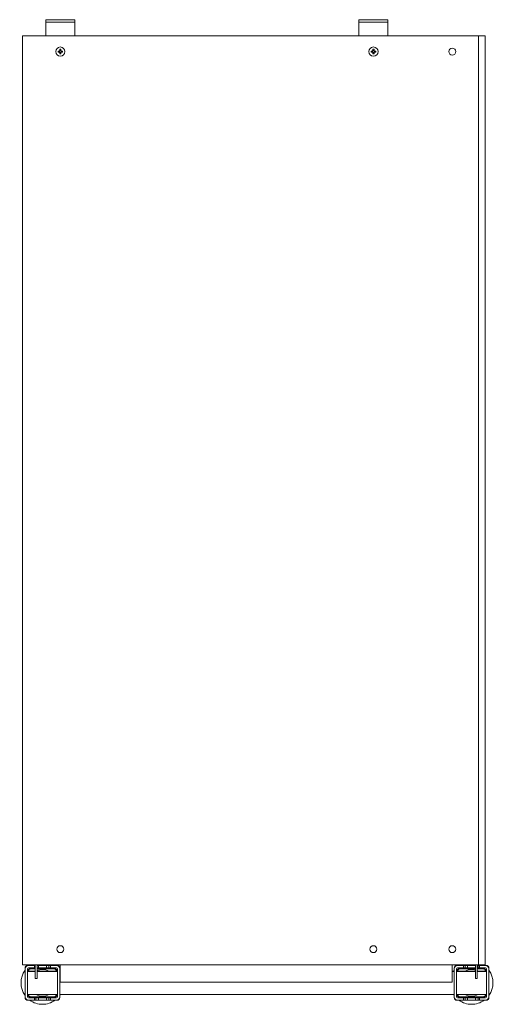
# Model space of a CAD drawing. Header units: millimetres. Extents: x -21 to 388, y -712 to 136.
import ezdxf

# ---------------------------------------------------------------- set-up
doc = ezdxf.new("R2010")
doc.units = ezdxf.units.MM

msp = doc.modelspace()

# ---------------------------------------------------------------- linework, layer by layer
at = {"color": 0, "linetype": 'Continuous', "lineweight": 0}
for p, q in [((4.11, 135.83), (1.11, 135.83)), ((1.11, 133.83), (1.11, 135.83)), ((23.11, 135.83), (4.11, 135.83)), ((26.11, 135.83), (23.11, 135.83)), ((26.11, 133.83), (26.11, 135.83)), ((274.11, 135.83), (271.11, 135.83)), ((271.11, 133.83), (271.11, 135.83)), ((293.11, 135.83), (274.11, 135.83)), ((296.11, 135.83), (293.11, 135.83)), ((296.11, 133.83), (296.11, 135.83)), ((1.11, 133.83), (4.11, 133.83)), ((1.11, 131.83), (1.11, 133.83)), ((1.11, 131.83), (1.11, 123.83)), ((23.11, 133.83), (4.11, 133.83)), ((23.11, 133.83), (26.11, 133.83)), ((26.11, 133.83), (26.11, 131.83)), ((26.11, 131.83), (26.11, 123.83)), ((271.11, 133.83), (274.11, 133.83)), ((271.11, 131.83), (271.11, 133.83)), ((271.11, 131.83), (271.11, 123.83)), ((293.11, 133.83), (274.11, 133.83)), ((293.11, 133.83), (296.11, 133.83)), ((296.11, 133.83), (296.11, 131.83)), ((296.11, 131.83), (296.11, 123.83)), ((-18.89, 121.83), (-18.89, -678.17)), ((-15.64, 121.83), (-18.89, 121.83)), ((-15.64, 121.83), (372.11, 121.83)), ((1.11, 121.83), (1.11, 123.83)), ((26.11, 123.83), (26.11, 121.83)), ((271.11, 121.83), (271.11, 123.83)), ((296.11, 123.83), (296.11, 121.83)), ((372.11, 121.83), (374.11, 121.83)), ((374.11, 121.83), (374.11, -678.17)), ((380.11, 121.83), (374.11, 121.83)), ((380.11, 121.83), (380.11, -678.17)), ((13.1, 109.2), (13.1, 110.32)), ((14.13, 110.32), (14.13, 109.2)), ((283.1, 109.2), (283.1, 110.32)), ((284.13, 110.32), (284.13, 109.2)), ((11.63, 108.85), (12.74, 108.85)), ((12.74, 107.82), (11.63, 107.82)), ((12.63, 108.85), (12.63, 107.82)), ((14.13, 109.32), (13.1, 109.32)), ((13.1, 106.35), (13.1, 107.46)), ((13.1, 107.35), (14.13, 107.35)), ((14.13, 107.46), (14.13, 106.35)), ((14.48, 108.85), (15.6, 108.85)), ((15.6, 107.82), (14.48, 107.82)), ((14.59, 107.82), (14.59, 108.85)), ((281.63, 108.85), (282.74, 108.85)), ((282.74, 107.82), (281.63, 107.82)), ((282.63, 108.85), (282.63, 107.82)), ((284.13, 109.32), (283.1, 109.32)), ((283.1, 106.35), (283.1, 107.46)), ((283.1, 107.35), (284.13, 107.35)), ((284.13, 107.46), (284.13, 106.35)), ((284.48, 108.85), (285.6, 108.85)), ((285.6, 107.82), (284.48, 107.82)), ((284.59, 107.82), (284.59, 108.85)), ((-18.89, -678.17), (-15.64, -678.17)), ((-15.64, -678.17), (372.11, -678.17)), ((-7.99, -688.17), (-7.99, -678.17)), ((-6.49, -688.17), (-6.49, -678.17)), ((13.61, -678.17), (13.61, -693.17)), ((351.61, -693.17), (351.61, -678.17)), ((371.71, -678.17), (371.71, -678.67)), ((374.11, -678.17), (372.11, -678.17)), ((373.21, -678.17), (373.21, -688.17)), ((374.11, -678.17), (380.11, -678.17)), ((-16.79, -681.17), (-16.79, -681.67)), ((-16.79, -681.67), (-16.79, -705.67)), ((-14.79, -681.67), (-14.79, -705.67)), ((-14.79, -683.57), (-7.99, -683.57)), ((-14.79, -683.67), (-12.79, -683.67)), ((-14.79, -683.77), (-7.99, -683.77)), ((-13.79, -678.67), (-14.29, -678.67)), ((-8.79, -678.67), (-13.79, -678.67)), ((-8.79, -680.67), (-13.79, -680.67)), ((-7.99, -683.67), (-12.79, -683.67)), ((-12.79, -683.67), (-12.79, -683.77)), ((-7.99, -681.17), (-11.79, -681.17)), ((-7.99, -681.67), (-11.79, -681.67)), ((-8.79, -680.67), (-8.79, -678.67)), ((-8.79, -678.67), (-7.99, -678.67)), ((-8.79, -680.67), (-7.99, -680.67)), ((-6.49, -678.67), (-5.29, -678.67)), ((-6.49, -680.67), (-5.29, -680.67)), ((8.21, -681.17), (-6.49, -681.17)), ((8.21, -681.67), (-6.49, -681.67)), ((-6.49, -683.57), (11.21, -683.57)), ((-0.79, -683.67), (-6.49, -683.67)), ((-6.49, -683.77), (11.21, -683.77)), ((1.71, -678.67), (-5.29, -678.67)), ((-5.29, -678.67), (-5.29, -680.67)), ((1.71, -680.67), (-5.29, -680.67)), ((-0.79, -683.77), (-0.79, -683.67)), ((-0.79, -683.67), (1.21, -683.67)), ((1.21, -683.67), (1.21, -683.77)), ((1.71, -680.67), (1.71, -678.67)), ((1.71, -678.67), (3.81, -678.67)), ((1.71, -680.67), (3.81, -680.67)), ((3.81, -678.67), (5.21, -678.67)), ((3.81, -678.67), (3.81, -680.67)), ((3.81, -680.67), (5.21, -680.67)), ((10.21, -678.67), (5.21, -678.67)), ((5.21, -678.67), (5.21, -680.67)), ((10.21, -680.67), (5.21, -680.67)), ((10.71, -678.67), (10.21, -678.67)), ((11.21, -705.67), (11.21, -681.67)), ((13.21, -681.67), (13.21, -681.17)), ((13.21, -705.67), (13.21, -681.67)), ((13.21, -683.57), (13.61, -683.57)), ((13.21, -683.77), (13.61, -683.77)), ((351.61, -683.57), (353.21, -683.57)), ((351.61, -683.77), (353.21, -683.77)), ((353.21, -681.17), (353.21, -681.67)), ((353.21, -681.67), (353.21, -705.67)), ((355.21, -681.67), (355.21, -705.67)), ((355.21, -683.57), (371.71, -683.57)), ((355.21, -683.77), (371.71, -683.77)), ((356.21, -678.67), (355.71, -678.67)), ((361.21, -678.67), (356.21, -678.67)), ((361.21, -680.67), (356.21, -680.67)), ((371.71, -681.17), (358.21, -681.17)), ((371.71, -681.67), (358.21, -681.67)), ((361.21, -680.67), (361.21, -678.67)), ((362.61, -678.67), (361.21, -678.67)), ((361.21, -680.67), (362.61, -680.67)), ((364.71, -678.67), (362.61, -678.67)), ((362.61, -680.67), (362.61, -678.67)), ((362.61, -680.67), (364.71, -680.67)), ((371.71, -678.67), (364.71, -678.67)), ((364.71, -678.67), (364.71, -680.67)), ((371.71, -680.67), (364.71, -680.67)), ((365.21, -683.77), (365.21, -683.67)), ((365.21, -683.67), (367.21, -683.67)), ((371.71, -683.67), (367.21, -683.67)), ((367.21, -683.67), (367.21, -683.77)), ((371.71, -680.67), (371.71, -678.67)), ((371.71, -680.67), (371.71, -688.17)), ((373.81, -678.67), (373.21, -678.67)), ((373.21, -680.67), (373.81, -680.67)), ((378.21, -681.17), (373.21, -681.17)), ((378.21, -681.67), (373.21, -681.67)), ((373.21, -683.57), (381.21, -683.57)), ((379.21, -683.67), (373.21, -683.67)), ((373.21, -683.77), (381.21, -683.77)), ((375.21, -678.67), (373.81, -678.67)), ((373.81, -680.67), (373.81, -678.67)), ((373.81, -680.67), (375.21, -680.67)), ((380.21, -678.67), (375.21, -678.67)), ((375.21, -678.67), (375.21, -680.67)), ((380.21, -680.67), (375.21, -680.67)), ((379.21, -683.77), (379.21, -683.67)), ((379.21, -683.67), (381.21, -683.67)), ((380.71, -678.67), (380.21, -678.67)), ((381.21, -705.67), (381.21, -681.67)), ((383.21, -681.67), (383.21, -681.17)), ((383.21, -705.67), (383.21, -681.67)), ((-7.99, -688.17), (-7.99, -689.97)), ((-7.99, -689.97), (-6.49, -689.97)), ((-6.49, -688.17), (-6.49, -689.97)), ((351.61, -693.17), (13.61, -693.17)), ((371.71, -689.97), (371.71, -688.17)), ((373.21, -689.97), (371.71, -689.97)), ((373.21, -689.97), (373.21, -688.17)), ((-14.79, -703.77), (11.21, -703.77)), ((13.21, -703.77), (353.21, -703.77)), ((355.21, -703.77), (381.21, -703.77)), ((-16.79, -705.67), (-16.79, -706.17)), ((-14.29, -708.67), (-13.79, -708.67)), ((-13.79, -706.67), (-8.79, -706.67)), ((-13.79, -708.67), (-8.79, -708.67)), ((-11.79, -705.66), (8.21, -705.66)), ((-11.79, -706.17), (8.21, -706.17)), ((-8.79, -708.67), (-8.79, -706.67)), ((-7.39, -706.67), (-8.79, -706.67)), ((-8.79, -708.67), (-7.39, -708.67)), ((-5.29, -706.67), (-7.39, -706.67)), ((-7.39, -706.67), (-7.39, -708.67)), ((-7.39, -708.67), (-5.29, -708.67)), ((-5.29, -706.67), (1.71, -706.67)), ((-5.29, -706.67), (-5.29, -708.67)), ((-5.29, -708.67), (1.71, -708.67)), ((1.71, -708.67), (1.71, -706.67)), ((3.81, -706.67), (1.71, -706.67)), ((1.71, -708.67), (3.81, -708.67)), ((5.21, -706.67), (3.81, -706.67)), ((3.81, -706.67), (3.81, -708.67)), ((3.81, -708.67), (5.21, -708.67)), ((5.21, -706.67), (10.21, -706.67)), ((5.21, -706.67), (5.21, -708.67)), ((5.21, -708.67), (10.21, -708.67)), ((10.21, -708.67), (10.71, -708.67)), ((13.21, -706.17), (13.21, -705.67)), ((353.21, -705.67), (353.21, -706.17)), ((355.71, -708.67), (356.21, -708.67)), ((356.21, -706.67), (361.21, -706.67)), ((356.21, -708.67), (361.21, -708.67)), ((358.21, -705.66), (378.21, -705.66)), ((358.21, -706.17), (378.21, -706.17)), ((361.21, -708.67), (361.21, -706.67)), ((362.61, -706.67), (361.21, -706.67)), ((362.61, -708.67), (361.21, -708.67)), ((364.71, -706.67), (362.61, -706.67)), ((362.61, -708.67), (362.61, -706.67)), ((364.71, -708.67), (362.61, -708.67)), ((364.71, -706.67), (371.71, -706.67)), ((364.71, -706.67), (364.71, -708.67)), ((364.71, -708.67), (371.71, -708.67)), ((371.71, -708.67), (371.71, -706.67)), ((373.81, -706.67), (371.71, -706.67)), ((373.81, -708.67), (371.71, -708.67)), ((375.21, -706.67), (373.81, -706.67)), ((373.81, -708.67), (373.81, -706.67)), ((375.21, -708.67), (373.81, -708.67)), ((375.21, -706.67), (380.21, -706.67)), ((375.21, -706.67), (375.21, -708.67)), ((375.21, -708.67), (380.21, -708.67)), ((380.21, -708.67), (380.71, -708.67)), ((383.21, -706.17), (383.21, -705.67))]:
    msp.add_line(p, q, dxfattribs=at)
for centre, radius, start, end in [((13.61, 108.33), 4, 90, 270), ((13.61, 108.33), 4, 270, 90), ((283.61, 108.33), 4, 90, 270), ((283.61, 108.33), 4, 270, 90), ((351.61, 108.33), 3, 90, 270), ((351.61, 108.33), 3, 270, 90), ((13.61, 108.33), 1.01, 120.68693, 149.31307), ((13.61, 108.33), 1.01, 210.68693, 239.31307), ((13.61, 108.33), 0.851, 142.7589, 217.2411), ((13.61, 108.33), 0.851, 127.2411, 142.7589), ((13.61, 108.33), 0.851, 217.2411, 232.7589), ((13.61, 108.33), 0.851, 90, 127.2411), ((13.61, 108.33), 0.851, 232.7589, 270), ((13.61, 108.33), 0.851, 52.7589, 90), ((13.61, 108.33), 0.851, 270, 307.2411), ((13.61, 108.33), 1.01, 30.68693, 59.31307), ((13.61, 108.33), 0.851, 37.2411, 52.7589), ((13.61, 108.33), 0.851, 307.2411, 322.7589), ((13.61, 108.33), 1.01, 300.68693, 329.31307), ((13.61, 108.33), 0.851, 322.7589, 37.2411), ((283.61, 108.33), 1.01, 120.68693, 149.31307), ((283.61, 108.33), 1.01, 210.68693, 239.31307), ((283.61, 108.33), 0.851, 142.7589, 217.2411), ((283.61, 108.33), 0.851, 127.2411, 142.7589), ((283.61, 108.33), 0.851, 217.2411, 232.7589), ((283.61, 108.33), 0.851, 90, 127.2411), ((283.61, 108.33), 0.851, 232.7589, 270), ((283.61, 108.33), 0.851, 52.7589, 90), ((283.61, 108.33), 0.851, 270, 307.2411), ((283.61, 108.33), 1.01, 30.68693, 59.31307), ((283.61, 108.33), 0.851, 37.2411, 52.7589), ((283.61, 108.33), 0.851, 307.2411, 322.7589), ((283.61, 108.33), 1.01, 300.68693, 329.31307), ((283.61, 108.33), 0.851, 322.7589, 37.2411), ((13.61, -664.67), 3, 90, 270), ((13.61, -664.67), 3, 270, 90), ((283.61, -664.67), 3, 90, 270), ((283.61, -664.67), 3, 270, 90), ((351.61, -664.67), 3, 90, 270), ((351.61, -664.67), 3, 270, 90), ((-13.79, -681.67), 3, 90, 180), ((-14.29, -681.17), 2.5, 90, 180), ((-13.79, -681.67), 1, 90, 180), ((-11.79, -683.67), 2.5, 90, 177.70756), ((-11.79, -683.67), 1.99, 90, 177.1251), ((-1.79, -693.67), 11.5, 90, 114.16279), ((-1.79, -693.67), 11.5, 61.43328, 90), ((8.21, -683.67), 2.5, 2.29244, 90), ((8.21, -683.67), 1.99, 2.8749, 90), ((10.21, -681.67), 3, 0, 90), ((10.21, -681.67), 1, 0, 90), ((10.71, -681.17), 2.5, 0, 90), ((356.21, -681.67), 3, 90, 180), ((355.71, -681.17), 2.5, 90, 180), ((356.21, -681.67), 1, 90, 180), ((358.21, -683.67), 2.5, 90, 177.70756), ((358.21, -683.67), 1.99, 90, 177.1251), ((368.21, -693.67), 11.5, 90, 118.56672), ((368.21, -693.67), 11.5, 72.28107, 90), ((368.21, -693.67), 11.5, 61.43328, 64.22854), ((378.21, -683.67), 2.5, 2.29244, 90), ((378.21, -683.67), 1.99, 2.8749, 90), ((380.21, -681.67), 3, 0, 90), ((380.21, -681.67), 1, 0, 90), ((380.71, -681.17), 2.5, 0, 90), ((-11.79, -703.67), 2.5, 182.29244, 270), ((-11.79, -703.67), 1.99, 182.8749, 270), ((-1.79, -693.67), 11.5, 241.43328, 270), ((-1.79, -693.67), 11.5, 270, 298.56672), ((8.21, -703.67), 2.5, 270, 357.70756), ((8.21, -703.67), 1.99, 270, 357.1251), ((358.21, -703.67), 2.5, 182.29244, 270), ((358.21, -703.67), 1.99, 182.8749, 270), ((368.21, -693.67), 11.5, 241.43328, 270), ((368.21, -693.67), 11.5, 270, 298.56672), ((378.21, -703.67), 2.5, 270, 357.70756), ((378.21, -703.67), 1.99, 270, 357.1251), ((-13.79, -705.67), 3, 180, 270), ((-14.29, -706.17), 2.5, 180, 270), ((-13.79, -705.67), 1, 180, 270), ((10.21, -705.67), 1, 270, 0), ((10.21, -705.67), 3, 270, 0), ((10.71, -706.17), 2.5, 270, 0), ((356.21, -705.67), 3, 180, 270), ((355.71, -706.17), 2.5, 180, 270), ((356.21, -705.67), 1, 180, 270), ((380.21, -705.67), 1, 270, 0), ((380.21, -705.67), 3, 270, 0), ((380.71, -706.17), 2.5, 270, 0)]:
    msp.add_arc(centre, radius, start, end, dxfattribs=at)
at = {"color": 0, "linetype": 'Continuous', "lineweight": 0, "extrusion": (0, 0, -1)}
for centre, start, end in [((1.79, -693.67), 54.17523, 56.9125), ((1.79, -693.67), 123.0875, 125.82477), ((-368.21, -693.67), 54.17523, 56.9125), ((-368.21, -693.67), 123.0875, 125.82477), ((1.79, -693.67), 324.17523, 35.82477), ((1.79, -693.67), 144.17523, 146.32903), ((-368.21, -693.67), 33.08933, 35.82477), ((-368.21, -693.67), 144.17523, 215.82477), ((1.79, -693.67), 213.08933, 215.82477), ((-368.21, -693.67), 324.17523, 326.91067), ((1.79, -693.67), 270, 305.82477), ((1.79, -693.67), 234.17523, 270), ((-368.21, -693.67), 270, 305.82477), ((-368.21, -693.67), 234.17523, 270)]:
    msp.add_arc(centre, 18.5, start, end, dxfattribs=at)
for centre, major_axis, start_param, end_param in [((13.61, 107.46), (6.43, 0), -1.651022, -1.490571), ((283.61, 107.46), (6.43, 0), -1.651022, -1.490571), ((14.48, 108.33), (0, 6.43), -1.570796, -1.490571), ((14.48, 108.33), (0, 6.43), -1.651022, -1.570796), ((13.61, 109.21), (-6.43, 0), -1.651022, -1.490571), ((12.74, 108.33), (0, -6.43), -1.651022, -1.570796), ((12.74, 108.33), (0, -6.43), -1.570796, -1.490571), ((284.48, 108.33), (0, 6.43), -1.570796, -1.490571), ((284.48, 108.33), (0, 6.43), -1.651022, -1.570796), ((283.61, 109.21), (-6.43, 0), -1.651022, -1.490571), ((282.74, 108.33), (0, -6.43), -1.651022, -1.570796), ((282.74, 108.33), (0, -6.43), -1.570796, -1.490571)]:
    msp.add_ellipse(centre, major_axis=major_axis, ratio=0.446198, start_param=start_param, end_param=end_param, dxfattribs=at)
at = {"color": 0, "linetype": 'Continuous', "lineweight": 0}
for points, weights in [([(12.93, 108.85), (12.85, 108.85), (12.74, 108.85)], [1.00783090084, 1.01227477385, 1.00609308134]), ([(12.74, 107.82), (12.85, 107.82), (12.93, 107.82)], [1.00609308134, 1.01227477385, 1.00783090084]), ([(13.1, 109.2), (13.1, 109.1), (13.1, 109.01)], [1.00609308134, 1.01227477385, 1.00783090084]), ([(13.1, 107.65), (13.1, 107.57), (13.1, 107.46)], [1.00783090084, 1.01227477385, 1.00609308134]), ([(14.13, 109.01), (14.13, 109.1), (14.13, 109.2)], [1.00783090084, 1.01227477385, 1.00609308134]), ([(14.13, 107.46), (14.13, 107.57), (14.13, 107.65)], [1.00609308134, 1.01227477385, 1.00783090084]), ([(14.48, 108.85), (14.38, 108.85), (14.29, 108.85)], [1.00609308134, 1.01227477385, 1.00783090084]), ([(14.29, 107.82), (14.38, 107.82), (14.48, 107.82)], [1.00783090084, 1.01227477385, 1.00609308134]), ([(282.93, 108.85), (282.85, 108.85), (282.74, 108.85)], [1.00783090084, 1.01227477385, 1.00609308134]), ([(282.74, 107.82), (282.85, 107.82), (282.93, 107.82)], [1.00609308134, 1.01227477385, 1.00783090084]), ([(283.1, 109.2), (283.1, 109.1), (283.1, 109.01)], [1.00609308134, 1.01227477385, 1.00783090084]), ([(283.1, 107.65), (283.1, 107.57), (283.1, 107.46)], [1.00783090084, 1.01227477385, 1.00609308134]), ([(284.13, 109.01), (284.13, 109.1), (284.13, 109.2)], [1.00783090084, 1.01227477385, 1.00609308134]), ([(284.13, 107.46), (284.13, 107.57), (284.13, 107.65)], [1.00609308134, 1.01227477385, 1.00783090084]), ([(284.48, 108.85), (284.38, 108.85), (284.29, 108.85)], [1.00609308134, 1.01227477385, 1.00783090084]), ([(284.29, 107.82), (284.38, 107.82), (284.48, 107.82)], [1.00783090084, 1.01227477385, 1.00609308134])]:
    msp.add_rational_spline(points, weights, degree=2, dxfattribs=at)

doc.saveas('drawing.dxf')
